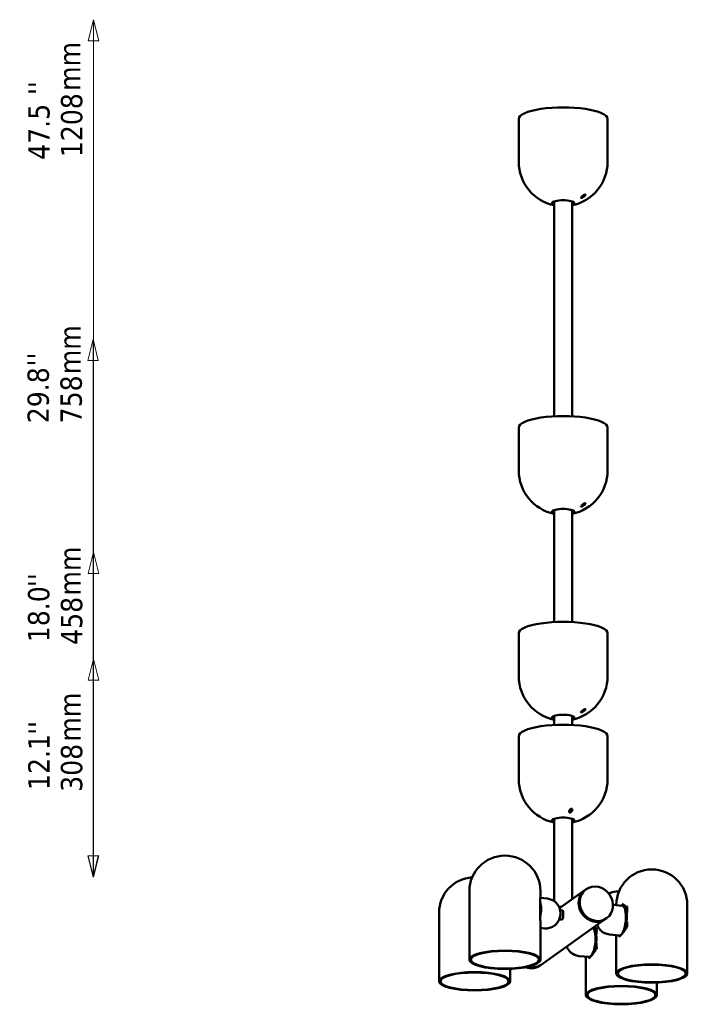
# Model space of a CAD drawing. Header units: millimetres. Extents: x 622 to 2742, y 42 to 2031.
# Tile 85 of 85: x 1802 to 2742, y 402 to 1789. Entities that reach past the tile are written whole.
import ezdxf

# ---------------------------------------------------------------- set-up
doc = ezdxf.new("R2010")
doc.units = ezdxf.units.MM
doc.header["$LTSCALE"] = 10
for name, color, linetype, lineweight in [('Symbol (ISO)', 7, 'Continuous', 25), ('Widoczne (ISO)', 7, 'Continuous', 50), ('Wymiar (ISO)', 7, 'Continuous', 25)]:
    doc.layers.add(name, color=color, linetype=linetype, lineweight=lineweight)
doc.styles.add('Tekst notatki (ISO)', font='tahoma.ttf')

msp = doc.modelspace()

# ---------------------------------------------------------------- linework, layer by layer
at = {"layer": 'Widoczne (ISO)'}
for p, q in [((2504.6, 1649.2), (2504.6, 1588.8)), ((2629.6, 1649.2), (2629.6, 1588.8)), ((2554.6, 1230.4), (2554.6, 1533.1)), ((2579.6, 1230.4), (2579.6, 1533.1)), ((2504.6, 1214.5), (2504.6, 1154.2)), ((2629.6, 1214.5), (2629.6, 1154.2)), ((2554.6, 940.6), (2554.6, 1098.4)), ((2579.6, 940.6), (2579.6, 1098.4)), ((2504.6, 924.8), (2504.6, 864.4)), ((2629.6, 924.8), (2629.6, 864.4)), ((2554.6, 808.6), (2554.6, 795.7)), ((2579.6, 808.6), (2579.6, 795.7)), ((2504.6, 779.9), (2504.6, 719.5)), ((2629.6, 779.9), (2629.6, 719.5)), ((2554.6, 547.5), (2554.6, 663.7)), ((2579.6, 550.3), (2579.6, 663.7)), ((2435.1, 465.1), (2435.1, 561.7)), ((2535.1, 555.4), (2535.1, 561.7)), ((2598, 563.3), (2562, 537.7)), ((2599.3, 564.3), (2598, 563.3)), ((2534.8, 522.7), (2534.8, 551.5)), ((2544.9, 551.1), (2534.9, 552.1)), ((2637.3, 542.4), (2650.2, 541.2)), ((2641.9, 542), (2641.9, 542.3)), ((2651.2, 542.1), (2652.4, 542)), ((2741.9, 445.7), (2741.9, 542.3)), ((2392.4, 434.7), (2392.4, 531.3)), ((2566.4, 534.5), (2562.8, 534.9)), ((2657, 538.7), (2657, 531.7)), ((2535.1, 465.1), (2535.1, 515.9)), ((2626.9, 522.6), (2536.3, 458.1)), ((2565.1, 521.6), (2561.6, 521.9)), ((2628.3, 523.5), (2626.9, 522.6)), ((2657, 518.7), (2657, 511.8)), ((2540.9, 509.3), (2535.1, 509.8)), ((2614.2, 508.3), (2614.2, 501.3)), ((2632.2, 500.7), (2646.2, 499.4)), ((2614.2, 488.3), (2614.2, 481.4)), ((2641.9, 445.7), (2641.9, 496.4)), ((2534.9, 457.1), (2536.3, 458.1)), ((2589.4, 470.3), (2603.5, 469)), ((2599.1, 415.3), (2599.1, 466)), ((2492.4, 434.7), (2492.4, 452.3)), ((2699.1, 415.3), (2699.1, 432.9))]:
    msp.add_line(p, q, dxfattribs=at)
for centre, radius, start, end in [((2567.1, 1588.8), 62.5, 180, 258.463), ((2567.1, 1588.8), 62.5, 281.537, 0), ((2567.1, 1568.1), 40, 248.2667, 251.5946), ((2567.1, 1568.1), 40, 288.4054, 291.7333), ((2567.1, 1154.2), 62.5, 180, 258.463), ((2567.1, 1154.2), 62.5, 281.537, 0), ((2567.1, 1133.4), 40, 248.2667, 251.5946), ((2567.1, 1133.4), 40, 288.4054, 291.7333), ((2567.1, 864.4), 62.5, 180, 258.463), ((2567.1, 864.4), 62.5, 281.537, 0), ((2567.1, 843.6), 40, 248.2667, 251.5946), ((2567.1, 843.6), 40, 288.4054, 291.7333), ((2567.1, 719.5), 62.5, 180, 258.463), ((2567.1, 719.5), 62.5, 281.537, 0), ((2567.1, 698.7), 40, 248.2667, 251.5946), ((2567.1, 698.7), 40, 288.4054, 291.7333), ((2485.1, 561.7), 50, 0, 180), ((2691.9, 542.3), 50, 0, 180), ((2442.4, 531.3), 50, 93.7755, 180), ((2649.1, 511.9), 50, 93.7755, 111.0116)]:
    msp.add_arc(centre, radius, start, end, dxfattribs=at)
for centre, major_axis, ratio, start_param, end_param in [((2567.1, 1649.2), (62.5, 0), 0.258819, 0, 3.141593), ((2567.1, 1530.5), (16, 0), 0.258819, 5.609055, 10.098908), ((2567.1, 1532.5), (-16, 0), 0.258819, 0.243988, 0.674131), ((2567.1, 1532.6), (-16, 0), 0.258819, 0.266328, 0.674131), ((2567.1, 1534.8), (16, 0), 0.258819, 3.687249, 3.815723), ((2567.1, 1534.8), (16, 0), 0.258819, 5.609055, 5.737529), ((2567.1, 1532.6), (16, 0), 0.258819, 5.609055, 6.016858), ((2567.1, 1532.5), (16, 0), 0.258819, 5.609055, 6.039198), ((2567.1, 1214.5), (62.5, 0), 0.258819, 0, 3.141593), ((2567.1, 1095.8), (16, 0), 0.258819, 5.609055, 10.098908), ((2567.1, 1097.8), (-16, 0), 0.258819, 0.243988, 0.674131), ((2567.1, 1098), (-16, 0), 0.258819, 0.266328, 0.674131), ((2567.1, 1100.1), (16, 0), 0.258819, 3.687249, 3.815723), ((2567.1, 1100.1), (16, 0), 0.258819, 5.609055, 5.737529), ((2567.1, 1098), (16, 0), 0.258819, 5.609055, 6.016858), ((2567.1, 1097.8), (16, 0), 0.258819, 5.609055, 6.039198), ((2567.1, 924.8), (62.5, 0), 0.258819, 0, 3.141593), ((2567.1, 806), (16, 0), 0.258819, 5.609055, 10.098908), ((2567.1, 808), (-16, 0), 0.258819, 0.243988, 0.674131), ((2567.1, 808.2), (-16, 0), 0.258819, 0.266328, 0.674131), ((2567.1, 810.3), (16, 0), 0.258819, 3.687249, 3.815723), ((2567.1, 810.3), (16, 0), 0.258819, 5.609055, 5.737529), ((2567.1, 808.2), (16, 0), 0.258819, 5.609055, 6.016858), ((2567.1, 808), (16, 0), 0.258819, 5.609055, 6.039198), ((2567.1, 779.9), (62.5, 0), 0.258819, 0, 3.141593), ((2567.1, 661.1), (16, 0), 0.258819, 5.609055, 10.098908), ((2567.1, 663.1), (-16, 0), 0.258819, 0.243988, 0.674131), ((2567.1, 663.3), (-16, 0), 0.258819, 0.266328, 0.674131), ((2567.1, 665.4), (16, 0), 0.258819, 3.687249, 3.815723), ((2567.1, 665.4), (16, 0), 0.258819, 5.609055, 5.737529), ((2567.1, 663.3), (16, 0), 0.258819, 5.609055, 6.016858), ((2567.1, 663.1), (16, 0), 0.258819, 5.609055, 6.039198), ((2612.4, 542.9), (-14.5, 20.4), 0.907673, 0, 3.141593), ((2612.4, 542.9), (14.5, -20.4), 0.907673, 3.141593, 6.283185), ((2528.8, 531.5), (2, 20.9), 0.330366, 4.41259, 5.567735), ((2527.9, 531.6), (2.1, 21.9), 0.330366, 4.582329, 5.397997), ((2648.2, 520.3), (2, 20.9), 0.330366, 3.141593, 6.283185), ((2649.1, 520.2), (2.1, 21.9), 0.330366, 4.048053, 6.585851), ((2567.1, 536.5), (12.5, 0), 0.258819, 1.770444, 2.052072), ((2567.1, 536.5), (-12.5, 0), 0.258819, 4.912036, 5.193665), ((2561.3, 528.5), (0.61, 6.47), 0.330366, 3.769531, 5.655247), ((2650.5, 520.1), (-2.1, -21.9), 0.330366, 2.381174, 2.602437), ((2650.5, 520.1), (-2.1, -21.9), 0.330366, 1.150226, 1.315967), ((2605.5, 489.9), (2, 20.9), 0.330366, 3.141593, 6.022383), ((2606.4, 489.8), (2.1, 21.9), 0.330366, 4.048053, 6.012147), ((2607.8, 489.7), (-2.1, -21.9), 0.330366, 2.381174, 2.602437), ((2649.1, 520.2), (-2.1, -21.9), 0.330366, 5.98052, 6.249366), ((2607.8, 489.7), (-2.1, -21.9), 0.330366, 1.150226, 1.315967), ((2521.8, 478.5), (14.5, -20.4), 0.907673, 5.42417, 6.283185), ((2521.8, 478.5), (14.5, -20.4), 0.907673, 5.42417, 6.283185), ((2606.4, 489.8), (-2.1, -21.9), 0.330366, 5.98052, 6.249366), ((2520.4, 477.5), (14.5, -20.4), 0.907673, 5.36684, 6.283185)]:
    msp.add_ellipse(centre, major_axis=major_axis, ratio=ratio, start_param=start_param, end_param=end_param, dxfattribs=at)
for centre, major_axis, ratio in [((2613.8, 543.9), (14.5, -20.4), 0.907673), ((2485.1, 465.1), (50, 0), 0.258819), ((2485.1, 465.1), (48, 0), 0.258819), ((2691.9, 445.7), (-50, 0), 0.258819), ((2691.9, 445.7), (-48, 0), 0.258819), ((2442.4, 434.7), (50, 0), 0.258819), ((2442.4, 434.7), (48, 0), 0.258819), ((2649.1, 415.3), (-50, 0), 0.258819), ((2649.1, 415.3), (-48, 0), 0.258819)]:
    msp.add_ellipse(centre, major_axis=major_axis, ratio=ratio, dxfattribs=at)
for points, knots in [([(2594.6, 1540.8), (2595, 1541.1), (2595.4, 1541.4), (2596.4, 1542), (2596.8, 1542.2), (2597.5, 1542.5), (2597.7, 1542.6), (2598, 1542.7), (2598.1, 1542.7), (2598.3, 1542.7), (2598.4, 1542.7), (2598.5, 1542.6), (2598.5, 1542.6), (2598.5, 1542.4), (2598.5, 1542.4), (2598.5, 1542.2), (2598.4, 1542), (2598.2, 1541.5), (2597.9, 1541.2), (2597.2, 1540.5), (2596.8, 1540.2), (2595.9, 1539.5), (2595.5, 1539.2), (2594.5, 1538.6), (2593.9, 1538.4), (2593.2, 1538.1), (2593, 1538), (2592.6, 1537.9), (2592.5, 1537.9), (2592.4, 1537.9), (2592.3, 1538), (2592.2, 1538), (2592.1, 1538.1), (2592.1, 1538.2), (2592.1, 1538.2), (2592.2, 1538.4), (2592.3, 1538.6), (2592.6, 1539.1), (2593, 1539.4), (2593.8, 1540.1), (2594.2, 1540.5), (2594.6, 1540.8)], [0, 0, 0, 0, 0.151123, 0.151123, 0.302246, 0.302246, 0.376402, 0.376402, 0.41348, 0.41348, 0.450558, 0.450558, 0.487636, 0.487636, 0.524715, 0.524715, 0.598871, 0.598871, 0.749994, 0.749994, 0.901117, 0.901117, 1.062833, 1.062833, 1.22455, 1.22455, 1.301202, 1.301202, 1.339528, 1.339528, 1.377854, 1.377854, 1.416181, 1.416181, 1.454507, 1.454507, 1.531159, 1.531159, 1.692876, 1.692876, 1.854592, 1.854592, 1.854592, 1.854592]), ([(2594.6, 1106.1), (2595, 1106.4), (2595.4, 1106.7), (2596.4, 1107.3), (2596.8, 1107.6), (2597.5, 1107.9), (2597.7, 1107.9), (2598, 1108), (2598.1, 1108), (2598.3, 1108), (2598.4, 1108), (2598.5, 1107.9), (2598.5, 1107.9), (2598.5, 1107.8), (2598.5, 1107.7), (2598.5, 1107.5), (2598.4, 1107.3), (2598.2, 1106.9), (2597.9, 1106.5), (2597.2, 1105.8), (2596.8, 1105.5), (2595.9, 1104.9), (2595.5, 1104.5), (2594.5, 1104), (2593.9, 1103.7), (2593.2, 1103.4), (2593, 1103.3), (2592.6, 1103.3), (2592.5, 1103.3), (2592.4, 1103.3), (2592.3, 1103.3), (2592.2, 1103.3), (2592.1, 1103.4), (2592.1, 1103.5), (2592.1, 1103.6), (2592.2, 1103.8), (2592.3, 1103.9), (2592.6, 1104.4), (2593, 1104.7), (2593.8, 1105.5), (2594.2, 1105.8), (2594.6, 1106.1)], [0, 0, 0, 0, 0.151123, 0.151123, 0.302246, 0.302246, 0.376402, 0.376402, 0.41348, 0.41348, 0.450558, 0.450558, 0.487636, 0.487636, 0.524715, 0.524715, 0.598871, 0.598871, 0.749994, 0.749994, 0.901117, 0.901117, 1.062833, 1.062833, 1.22455, 1.22455, 1.301202, 1.301202, 1.339528, 1.339528, 1.377854, 1.377854, 1.416181, 1.416181, 1.454507, 1.454507, 1.531159, 1.531159, 1.692876, 1.692876, 1.854592, 1.854592, 1.854592, 1.854592]), ([(2594.6, 816.3), (2595, 816.6), (2595.4, 817), (2596.4, 817.5), (2596.8, 817.8), (2597.5, 818.1), (2597.7, 818.2), (2598, 818.2), (2598.1, 818.2), (2598.3, 818.2), (2598.4, 818.2), (2598.5, 818.2), (2598.5, 818.1), (2598.5, 818), (2598.5, 817.9), (2598.5, 817.7), (2598.4, 817.6), (2598.2, 817.1), (2597.9, 816.7), (2597.2, 816), (2596.8, 815.7), (2595.9, 815.1), (2595.5, 814.8), (2594.5, 814.2), (2593.9, 813.9), (2593.2, 813.6), (2593, 813.6), (2592.6, 813.5), (2592.5, 813.5), (2592.4, 813.5), (2592.3, 813.5), (2592.2, 813.6), (2592.1, 813.6), (2592.1, 813.7), (2592.1, 813.8), (2592.2, 814), (2592.3, 814.1), (2592.6, 814.6), (2593, 815), (2593.8, 815.7), (2594.2, 816), (2594.6, 816.3)], [0, 0, 0, 0, 0.151123, 0.151123, 0.302246, 0.302246, 0.376402, 0.376402, 0.41348, 0.41348, 0.450558, 0.450558, 0.487636, 0.487636, 0.524715, 0.524715, 0.598871, 0.598871, 0.749994, 0.749994, 0.901117, 0.901117, 1.062833, 1.062833, 1.22455, 1.22455, 1.301202, 1.301202, 1.339528, 1.339528, 1.377854, 1.377854, 1.416181, 1.416181, 1.454507, 1.454507, 1.531159, 1.531159, 1.692876, 1.692876, 1.854592, 1.854592, 1.854592, 1.854592]), ([(2575.9, 675.3), (2576.1, 675.6), (2576.3, 676), (2576.8, 676.7), (2577.2, 677.1), (2577.7, 677.5), (2578, 677.6), (2578.3, 677.8), (2578.4, 677.8), (2578.7, 677.8), (2578.8, 677.8), (2579, 677.8), (2579.1, 677.8), (2579.3, 677.7), (2579.4, 677.6), (2579.7, 677.5), (2579.8, 677.3), (2580, 676.8), (2580, 676.4), (2580, 675.7), (2579.9, 675.3), (2579.5, 674.5), (2579.3, 674.1), (2578.7, 673.4), (2578.4, 673), (2577.8, 672.6), (2577.6, 672.5), (2577.2, 672.4), (2577.1, 672.3), (2576.8, 672.3), (2576.7, 672.3), (2576.5, 672.3), (2576.4, 672.3), (2576.2, 672.4), (2576.1, 672.5), (2575.9, 672.6), (2575.8, 672.8), (2575.6, 673.3), (2575.6, 673.7), (2575.7, 674.5), (2575.8, 674.9), (2575.9, 675.3)], [0, 0, 0, 0, 0.151123, 0.151123, 0.302246, 0.302246, 0.376402, 0.376402, 0.41348, 0.41348, 0.450558, 0.450558, 0.487636, 0.487636, 0.524715, 0.524715, 0.598871, 0.598871, 0.749994, 0.749994, 0.901117, 0.901117, 1.062833, 1.062833, 1.22455, 1.22455, 1.301202, 1.301202, 1.339528, 1.339528, 1.377854, 1.377854, 1.416181, 1.416181, 1.454507, 1.454507, 1.531159, 1.531159, 1.692876, 1.692876, 1.854592, 1.854592, 1.854592, 1.854592]), ([(2577.3, 672.4), (2577.4, 672.5), (2577.4, 672.6), (2577.8, 673.1), (2578.1, 673.5), (2578.5, 674.3), (2578.6, 674.7), (2578.7, 675.5), (2578.7, 675.9), (2578.5, 676.4), (2578.4, 676.6), (2578.2, 676.7), (2578.1, 676.8), (2577.9, 676.9), (2577.8, 676.9), (2577.5, 676.9), (2577.4, 676.9), (2577.2, 676.9), (2577.1, 676.8), (2576.9, 676.8), (2576.9, 676.8), (2576.9, 676.8)], [0.8084246, 0.8084246, 0.8084246, 0.8084246, 0.8540212, 0.8540212, 1.0388935, 1.0388935, 1.2065862, 1.2065862, 1.3742789, 1.3742789, 1.4485431, 1.4485431, 1.4856752, 1.4856752, 1.5228073, 1.5228073, 1.5599394, 1.5599394, 1.5970715, 1.5970715, 1.6003189, 1.6003189, 1.6003189, 1.6003189]), ([(2578, 673.4), (2577.9, 673.5), (2577.9, 673.7), (2577.7, 674.1), (2577.7, 674.4), (2577.8, 675.1), (2577.9, 675.5), (2578.2, 676), (2578.3, 676.2), (2578.5, 676.4)], [0.4830893, 0.4830893, 0.4830893, 0.4830893, 0.5411863, 0.5411863, 0.6617685, 0.6617685, 0.7823508, 0.7823508, 0.8618887, 0.8618887, 0.8618887, 0.8618887]), ([(2534.8, 551.4), (2534.8, 551.7), (2534.9, 551.9), (2534.9, 552.5), (2535, 552.8), (2535, 553.3), (2535, 553.6), (2535.1, 554.1), (2535.1, 554.4), (2535.1, 554.9), (2535.1, 555.1), (2535.1, 555.4)], [14.1856085, 14.1856085, 14.1856085, 14.1856085, 14.3218339, 14.3218339, 14.476291, 14.476291, 14.6307481, 14.6307481, 14.7852053, 14.7852053, 14.9396624, 14.9396624, 14.9396624, 14.9396624]), ([(2534.8, 551.7), (2534.8, 551.7), (2534.8, 551.7), (2534.8, 551.7), (2534.8, 551.6), (2534.8, 551.5)], [-0.34104193, -0.34104193, -0.34104193, -0.34104193, -0.34025171, -0.34025171, -0.31203286, -0.31203286, -0.31203286, -0.31203286]), ([(2544.9, 551.1), (2547, 550.9), (2549.1, 550.4), (2552.9, 548.7), (2554.5, 547.7), (2557.5, 545.2), (2558.6, 543.8), (2560.7, 540.9), (2561.3, 539.4), (2562.6, 536.2), (2562.8, 534.7), (2563.3, 531.3), (2563.3, 529.8), (2563, 526.6), (2562.7, 525.1), (2561.6, 522), (2561.1, 520.8), (2559.7, 518.3), (2559, 517.2), (2557.1, 515.1), (2556.2, 514.2), (2553.3, 512), (2550.9, 510.6), (2545.6, 509.3), (2543.3, 509.1), (2540.9, 509.3)], [0.525588, 0.525588, 0.525588, 0.525588, 0.631318, 0.631318, 0.746657, 0.746657, 0.893861, 0.893861, 1.111294, 1.111294, 1.480155, 1.480155, 2.108473, 2.108473, 2.736792, 2.736792, 3.050951, 3.050951, 3.247661, 3.247661, 3.371998, 3.371998, 3.550705, 3.550705, 3.667181, 3.667181, 3.667181, 3.667181]), ([(2650.4, 543.2), (2650.6, 543.2), (2650.9, 543.1), (2651.6, 542.9), (2651.9, 542.7), (2652.7, 542.3), (2653.2, 542), (2654.1, 541.3), (2654.5, 541), (2655.4, 540.1), (2655.9, 539.6), (2656.3, 539.1)], [17.426653, 17.426653, 17.426653, 17.426653, 17.744011, 17.744011, 18.061368, 18.061368, 18.378725, 18.378725, 18.696082, 18.696082, 19.013439, 19.013439, 19.013439, 19.013439]), ([(2565.8, 521.8), (2566.1, 522), (2566.4, 522.3), (2566.7, 523.4), (2566.9, 524.1), (2567.1, 525.5), (2567.1, 526.3), (2567.2, 528), (2567.2, 528.9), (2567.2, 530.5), (2567.2, 531.3), (2567.1, 532.7), (2567.1, 533.2), (2566.9, 534), (2566.7, 534.3), (2566.5, 534.5), (2566.4, 534.5), (2566.4, 534.5)], [1.968555, 1.968555, 1.968555, 1.968555, 2.214644, 2.214644, 2.460734, 2.460734, 2.706783, 2.706783, 2.952832, 2.952832, 3.198881, 3.198881, 3.44493, 3.44493, 3.69102, 3.69102, 3.762322, 3.762322, 3.762322, 3.762322]), ([(2657, 538.7), (2657, 538.8), (2657, 538.9), (2657, 539.1), (2657.1, 539.3), (2657.3, 539.8), (2657.5, 540), (2657.6, 540.2), (2657.6, 540.2), (2657.6, 540.2)], [-0.1978904, -0.1978904, -0.1978904, -0.1978904, -0.166625, -0.166625, -0.0833873, -0.0833873, 0, 0, 0.0007924, 0.0007924, 0.0007924, 0.0007924]), ([(2534.8, 522.7), (2534.8, 522.7), (2534.8, 522.7), (2534.8, 522.6), (2534.8, 522.6), (2534.8, 522.6)], [-0.02830661, -0.02830661, -0.02830661, -0.02830661, 0, 0, 0.00079242, 0.00079242, 0.00079242, 0.00079242]), ([(2535.1, 515.9), (2535.1, 516.3), (2535.1, 516.8), (2535.1, 517.7), (2535.1, 518.1), (2535.1, 519), (2535, 519.5), (2535, 520.4), (2534.9, 520.9), (2534.9, 521.8), (2534.8, 522.3), (2534.8, 522.7)], [18.4638161, 18.4638161, 18.4638161, 18.4638161, 18.6184679, 18.6184679, 18.7731197, 18.7731197, 18.9277716, 18.9277716, 19.0824234, 19.0824234, 19.2355084, 19.2355084, 19.2355084, 19.2355084]), ([(2615, 514.1), (2615.4, 513), (2615.9, 511.8), (2617.3, 509.4), (2618.1, 508.4), (2620.5, 505.7), (2622.6, 503.9), (2627.5, 501.6), (2629.8, 500.9), (2632.2, 500.7)], [8.7791568, 8.7791568, 8.7791568, 8.7791568, 8.9752988, 8.9752988, 9.0996353, 9.0996353, 9.2783425, 9.2783425, 9.3948183, 9.3948183, 9.3948183, 9.3948183]), ([(2611, 511.2), (2611.4, 510.9), (2611.8, 510.5), (2612.7, 509.7), (2613.1, 509.2), (2613.6, 508.7)], [18.3993946, 18.3993946, 18.3993946, 18.3993946, 18.696082, 18.696082, 19.0134391, 19.0134391, 19.0134391, 19.0134391]), ([(2614.2, 508.3), (2614.2, 508.4), (2614.3, 508.5), (2614.3, 508.7), (2614.4, 508.9), (2614.6, 509.4), (2614.7, 509.6), (2614.9, 509.8), (2614.9, 509.8), (2614.9, 509.8)], [-0.1978904, -0.1978904, -0.1978904, -0.1978904, -0.166625, -0.166625, -0.0833873, -0.0833873, 0, 0, 0.0007924, 0.0007924, 0.0007924, 0.0007924]), ([(2641.9, 496.4), (2641.9, 496.7), (2641.9, 496.9), (2641.9, 497.4), (2641.9, 497.7), (2642, 498.2), (2642, 498.5), (2642, 499), (2642.1, 499.3), (2642.1, 499.7), (2642.1, 499.7), (2642.1, 499.8)], [18.4638161, 18.4638161, 18.4638161, 18.4638161, 18.6182713, 18.6182713, 18.7727266, 18.7727266, 18.9271818, 18.9271818, 19.0816371, 19.0816371, 19.1070223, 19.1070223, 19.1070223, 19.1070223]), ([(2657, 511.8), (2656.1, 510.1), (2655.1, 508.4), (2653, 505.3), (2651.9, 503.8), (2649.8, 501.3), (2648.8, 500.2), (2647.4, 498.9), (2647, 498.5), (2646.4, 498), (2646.1, 497.8), (2645.7, 497.5), (2645.5, 497.4), (2645.4, 497.3), (2645.4, 497.3), (2645.4, 497.3)], [14.171002, 14.171002, 14.171002, 14.171002, 14.815904, 14.815904, 15.468591, 15.468591, 16.121279, 16.121279, 16.447622, 16.447622, 16.740291, 16.740291, 16.979373, 16.979373, 17.095998, 17.095998, 17.095998, 17.095998]), ([(2657.6, 511), (2657.6, 511), (2657.6, 511), (2657.5, 511.1), (2657.4, 511.2), (2657.2, 511.4), (2657.1, 511.5), (2657, 511.6), (2657, 511.7), (2657, 511.8)], [-0.3410419, -0.3410419, -0.3410419, -0.3410419, -0.3402517, -0.3402517, -0.2741746, -0.2741746, -0.2082186, -0.2082186, -0.1428842, -0.1428842, -0.1428842, -0.1428842]), ([(2572.3, 483.7), (2572.6, 482.6), (2573.1, 481.4), (2574.6, 479), (2575.3, 478), (2577.8, 475.3), (2579.9, 473.5), (2584.8, 471.2), (2587, 470.5), (2589.4, 470.3)], [8.7791568, 8.7791568, 8.7791568, 8.7791568, 8.9752988, 8.9752988, 9.0996353, 9.0996353, 9.2783425, 9.2783425, 9.3948183, 9.3948183, 9.3948183, 9.3948183]), ([(2614.2, 481.4), (2613.3, 479.7), (2612.3, 478), (2610.2, 474.9), (2609.1, 473.4), (2607, 470.9), (2606, 469.8), (2604.7, 468.5), (2604.3, 468.1), (2603.6, 467.6), (2603.3, 467.4), (2602.9, 467.1), (2602.8, 467), (2602.7, 466.9), (2602.7, 466.9), (2602.7, 466.9)], [14.171002, 14.171002, 14.171002, 14.171002, 14.815904, 14.815904, 15.468591, 15.468591, 16.121279, 16.121279, 16.447622, 16.447622, 16.740291, 16.740291, 16.979373, 16.979373, 17.095998, 17.095998, 17.095998, 17.095998]), ([(2614.9, 480.6), (2614.9, 480.6), (2614.9, 480.6), (2614.7, 480.7), (2614.6, 480.8), (2614.4, 481), (2614.4, 481.1), (2614.3, 481.2), (2614.2, 481.3), (2614.2, 481.4)], [-0.3410419, -0.3410419, -0.3410419, -0.3410419, -0.3402517, -0.3402517, -0.2741746, -0.2741746, -0.2082186, -0.2082186, -0.1428842, -0.1428842, -0.1428842, -0.1428842]), ([(2599.1, 466), (2599.1, 466.3), (2599.1, 466.5), (2599.1, 467), (2599.2, 467.3), (2599.2, 467.8), (2599.2, 468.1), (2599.3, 468.6), (2599.3, 468.9), (2599.4, 469.3), (2599.4, 469.3), (2599.4, 469.4)], [18.4638161, 18.4638161, 18.4638161, 18.4638161, 18.6182713, 18.6182713, 18.7727266, 18.7727266, 18.9271818, 18.9271818, 19.0816371, 19.0816371, 19.1070223, 19.1070223, 19.1070223, 19.1070223])]:
    msp.add_open_spline(points, degree=3, knots=knots, dxfattribs=at)
msp.add_open_spline([(2565.1, 521.6), (2565.4, 521.6), (2565.6, 521.6), (2565.8, 521.8)], degree=3, dxfattribs=at)
at = {"layer": 'Wymiar (ISO)', "lineweight": 18}
for p, q in [((1905.9, 1789), (1898.4, 1759)), ((1905.9, 1759), (1905.9, 1789)), ((1913.4, 1759), (1905.9, 1789)), ((1898.4, 1759), (1913.4, 1759)), ((1905.9, 1759), (1905.9, 611.3)), ((1905.2, 1339), (1897.7, 1309)), ((1905.2, 1309), (1905.2, 1339)), ((1912.7, 1309), (1905.2, 1339)), ((1897.7, 1309), (1912.7, 1309)), ((1905.2, 1309), (1905.2, 611.3)), ((1905.9, 1039), (1898.4, 1009)), ((1905.9, 1009), (1905.9, 1039)), ((1913.4, 1009), (1905.9, 1039)), ((1898.4, 1009), (1913.4, 1009)), ((1905.9, 1009), (1905.9, 611.3)), ((1905.9, 889), (1898.4, 859)), ((1905.9, 859), (1905.9, 889)), ((1913.4, 859), (1905.9, 889)), ((1898.4, 859), (1913.4, 859)), ((1905.9, 859), (1905.9, 611.3)), ((1897.7, 611.3), (1905.2, 581.3)), ((1912.7, 611.3), (1897.7, 611.3)), ((1898.4, 611.3), (1905.9, 581.3)), ((1913.4, 611.3), (1898.4, 611.3)), ((1898.4, 611.3), (1905.9, 581.3)), ((1913.4, 611.3), (1898.4, 611.3)), ((1898.4, 611.3), (1905.9, 581.3)), ((1913.4, 611.3), (1898.4, 611.3)), ((1905.2, 611.3), (1905.2, 581.3)), ((1905.2, 581.3), (1912.7, 611.3)), ((1905.9, 611.3), (1905.9, 581.3)), ((1905.9, 581.3), (1913.4, 611.3)), ((1905.9, 611.3), (1905.9, 581.3)), ((1905.9, 581.3), (1913.4, 611.3)), ((1905.9, 611.3), (1905.9, 581.3)), ((1905.9, 581.3), (1913.4, 611.3))]:
    msp.add_line(p, q, dxfattribs=at)
at = {"layer": 'Wymiar (ISO)', "lineweight": 18, "flags": 128}
for points in [[(1913.4, 1759), (1905.9, 1789), (1898.4, 1759), (1913.4, 1759)], [(1912.7, 1309), (1905.2, 1339), (1897.7, 1309), (1912.7, 1309)], [(1913.4, 1009), (1905.9, 1039), (1898.4, 1009), (1913.4, 1009)], [(1913.4, 859), (1905.9, 889), (1898.4, 859), (1913.4, 859)], [(1897.7, 611.3), (1905.2, 581.3), (1912.7, 611.3), (1897.7, 611.3)], [(1898.4, 611.3), (1905.9, 581.3), (1913.4, 611.3), (1898.4, 611.3)], [(1898.4, 611.3), (1905.9, 581.3), (1913.4, 611.3), (1898.4, 611.3)], [(1898.4, 611.3), (1905.9, 581.3), (1913.4, 611.3), (1898.4, 611.3)]]:
    msp.add_lwpolyline(points, dxfattribs=at)
at = {"layer": 'Wymiar (ISO)'}
for points in [[(1913.4, 1759), (1905.9, 1789), (1898.4, 1759), (1913.4, 1759)], [(1912.7, 1309), (1905.2, 1339), (1897.7, 1309), (1912.7, 1309)], [(1913.4, 1009), (1905.9, 1039), (1898.4, 1009), (1913.4, 1009)], [(1913.4, 859), (1905.9, 889), (1898.4, 859), (1913.4, 859)], [(1897.7, 611.3), (1905.2, 581.3), (1912.7, 611.3), (1897.7, 611.3)], [(1898.4, 611.3), (1905.9, 581.3), (1913.4, 611.3), (1898.4, 611.3)], [(1898.4, 611.3), (1905.9, 581.3), (1913.4, 611.3), (1898.4, 611.3)], [(1898.4, 611.3), (1905.9, 581.3), (1913.4, 611.3), (1898.4, 611.3)]]:
    msp.add_solid(points, dxfattribs=at)

# ---------------------------------------------------------------- texts
at = {"layer": 'Symbol (ISO)', "char_height": 30, "width": 69.287, "attachment_point": 1, "rotation": 90, "style": 'Tekst notatki (ISO)'}
for insert in [(1857.2, 1688.7), (1857.6, 1289.7), (1857.7, 978), (1857.6, 772.3)]:
    msp.add_mtext('\\fTahoma|b0|i0;mm', dxfattribs=dict(at, insert=insert))
at = {"layer": 'Wymiar (ISO)', "char_height": 30, "attachment_point": 7, "rotation": 90, "style": 'Tekst notatki (ISO)'}
for s, insert in [("''", (1844, 1683)), ('1208', (1890.7, 1595.4)), ('47.5', (1844.6, 1591.7)), ("''", (1842.9, 1300.7)), ('29.8', (1843.6, 1220.7)), ('758', (1890, 1220.5)), ("''", (1843.6, 989.9)), ('18.0', (1844.3, 912.3)), ('458', (1890.6, 908.6)), ("''", (1844, 781.8)), ('12.1', (1844, 704.2)), ('308', (1890.6, 701.6))]:
    msp.add_mtext(s, dxfattribs=dict(at, insert=insert))

doc.saveas('drawing.dxf')
